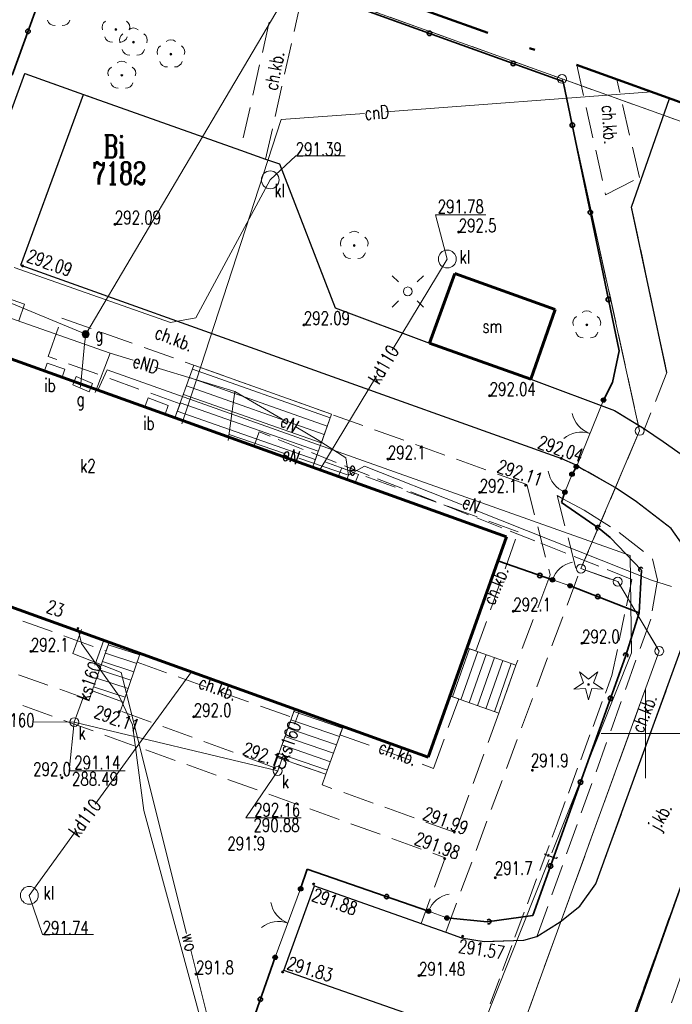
# Model space of a CAD drawing. Extents: x 6587436 to 6587586, y 5577660 to 5577870.
# Tile 6 of 8: x 6587515 to 6587552, y 5577785 to 5577840. Entities that reach past the tile are written whole.
import ezdxf
from ezdxf.enums import TextEntityAlignment as Align

# ---------------------------------------------------------------- set-up
doc = ezdxf.new("R2010")
doc.units = 0
doc.header["$MEASUREMENT"] = 0
for name, pattern in [('1.5_0.5', [2, 1.5, -0.5]), ('SKARP1000', [2.45, 1.75, -0.7]), ('ZAKRES500', [12.8, 7.5, -2.5, 0.3, -2.5])]:
    doc.linetypes.add(name, pattern=pattern)
for name, color, linetype, lineweight in [('60', 7, 'Continuous', 0), ('61', 7, 'Continuous', 0), ('CO PRZEW.', 7, 'Continuous', 0), ('DROGI', 7, 'Continuous', 0), ('ENN ELEM.', 7, 'Continuous', 0), ('ENN PRZEWÓD', 7, 'Continuous', 0), ('G PRZEW.', 7, 'Continuous', 0), ('GRANICE DZIA£EK', 7, 'Continuous', 0), ('GRANICE PODZIA£U', 7, 'Continuous', 0), ('GRANICE U¯YTKÓW', 7, 'Continuous', 0), ('K ELEM.', 7, 'Continuous', 0), ('K PRZEW.', 7, 'Continuous', 0), ('OGRODZENIA', 7, 'Continuous', 0), ('SZKIC PODST.', 7, 'Continuous', 0), ('T PRZEW.', 7, 'Continuous', 0), ('W PRZEW.', 7, 'Continuous', 0), ('ZIELEÑ', 7, 'Continuous', 0)]:
    doc.layers.add(name, color=color, linetype=linetype, lineweight=lineweight)
doc.styles.add('ROMANC', font='ROMANC')

# ---------------------------------------------------------------- blocks, each defined once
blk = doc.blocks.new('OP0210')
at = {"layer": 'ZIELEÑ', "linetype": 'Continuous', "lineweight": 0}
h = blk.add_hatch(color=94, dxfattribs=at)
edge = h.paths.add_edge_path()
edge.add_arc((0, 0), 0.05, 0, 360)
at = {"layer": 'ZIELEÑ', "color": 94, "linetype": 'Continuous', "lineweight": 0}
for centre, radius, start, end in [((0, 0.4), 0.4, 49.272, 130.728), ((-0.38, 0.124), 0.4, 121.308, 202.548), ((0, 0), 0.05, 0, 359.9994), ((0.38, 0.124), 0.4, 337.452, 58.692), ((-0.235, -0.324), 0.4, 193.221, 274.871), ((0.235, -0.324), 0.4, 265.129, 346.779)]:
    blk.add_arc(centre, radius, start, end, dxfattribs=at)

msp = doc.modelspace()

# ---------------------------------------------------------------- hatches: boundary and pattern name
at = {"layer": 'G PRZEW.', "linetype": 'Continuous', "lineweight": 0}
h = msp.add_hatch(color=54, dxfattribs=at)
edge = h.paths.add_edge_path()
edge.add_arc((6587518.540294, 5577822.429887), 0.2, 0, 360)
at = {"layer": 'OGRODZENIA', "linetype": 'Continuous', "lineweight": 25}
h = msp.add_hatch(color=7, dxfattribs=at)
edge = h.paths.add_edge_path()
edge.add_arc((6587547.64, 5577818.73), 0.125, 0, 360)
h = msp.add_hatch(color=7, dxfattribs=at)
edge = h.paths.add_edge_path()
edge.add_arc((6587546.113, 5577814.988), 0.125, 0, 360)
h = msp.add_hatch(color=7, dxfattribs=at)
edge = h.paths.add_edge_path()
edge.add_arc((6587545.869749, 5577814.570029), 0.125, 0, 360)
h = msp.add_hatch(color=7, dxfattribs=at)
edge = h.paths.add_edge_path()
edge.add_arc((6587545.47, 5577813.56), 0.125, 0, 360)
h = msp.add_hatch(color=7, dxfattribs=at)
edge = h.paths.add_edge_path()
edge.add_arc((6587544.769749, 5577808.630029), 0.125, 0, 360)
h = msp.add_hatch(color=7, dxfattribs=at)
edge = h.paths.add_edge_path()
edge.add_arc((6587545.759749, 5577808.300029), 0.125, 0, 360)
h = msp.add_hatch(color=7, dxfattribs=at)
edge = h.paths.add_edge_path()
edge.add_arc((6587530.619749, 5577791.280029), 0.125, 0, 360)
h = msp.add_hatch(color=7, dxfattribs=at)
edge = h.paths.add_edge_path()
edge.add_arc((6587537.809749, 5577790.020029), 0.125, 0, 360)
h = msp.add_hatch(color=7, dxfattribs=at)
edge = h.paths.add_edge_path()
edge.add_arc((6587538.84, 5577789.64), 0.125, 0, 360)
h = msp.add_hatch(color=7, dxfattribs=at)
edge = h.paths.add_edge_path()
edge.add_arc((6587529.189749, 5577787.430029), 0.125, 0, 360)
at = {"layer": 'W PRZEW.', "linetype": 'Continuous', "lineweight": 0}
h = msp.add_hatch(color=5, dxfattribs=at)
edge = h.paths.add_edge_path()
edge.add_arc((6587518.1, 5577805.91), 0.045, 0, 360)
at = {"layer": 'ZIELEÑ', "linetype": 'Continuous', "lineweight": 0}
h = msp.add_hatch(color=94, dxfattribs=at)
edge = h.paths.add_edge_path()
edge.add_arc((6587520.24, 5577839.55), 0.05, 0, 360)
h = msp.add_hatch(color=94, dxfattribs=at)
edge = h.paths.add_edge_path()
edge.add_arc((6587523.33, 5577838.16), 0.05, 0, 360)
h = msp.add_hatch(color=94, dxfattribs=at)
edge = h.paths.add_edge_path()
edge.add_arc((6587520.57, 5577836.97), 0.05, 0, 360)
h = msp.add_hatch(color=94, dxfattribs=at)
edge = h.paths.add_edge_path()
edge.add_arc((6587533.63, 5577827.41), 0.05, 0, 360)
h = msp.add_hatch(color=94, dxfattribs=at)
edge = h.paths.add_edge_path()
edge.add_arc((6587546.7, 5577822.95), 0.05, 0, 360)
h = msp.add_hatch(color=94, dxfattribs=at)
edge = h.paths.add_edge_path()
edge.add_arc((6587546.8, 5577802.76), 0.05, 0, 360)

# ---------------------------------------------------------------- linework, layer by layer
at = {"layer": '60', "color": 7, "linetype": 'Continuous', "lineweight": 60}
for p, q in [((6587498.199749, 5577826.850029), (6587542.179749, 5577811.040029)), ((6587539.279749, 5577825.840029), (6587537.859749, 5577821.930029)), ((6587544.919749, 5577823.810029), (6587539.279749, 5577825.840029)), ((6587543.549749, 5577819.910029), (6587544.919749, 5577823.810029)), ((6587537.859749, 5577821.930029), (6587543.549749, 5577819.910029)), ((6587537.779749, 5577798.680029), (6587493.809749, 5577814.510029)), ((6587542.179749, 5577811.040029), (6587537.779749, 5577798.680029))]:
    msp.add_line(p, q, dxfattribs=at)
at = {"layer": '60', "color": 7, "linetype": 'Continuous', "lineweight": 0}
for p, q in [((6587516.379749, 5577820.800029), (6587516.219749, 5577820.370029)), ((6587516.219749, 5577820.370029), (6587517.209749, 5577820.010029)), ((6587517.369749, 5577820.460029), (6587516.379749, 5577820.800029)), ((6587517.209749, 5577820.010029), (6587517.369749, 5577820.460029)), ((6587523.549749, 5577817.730029), (6587524.619749, 5577820.690029)), ((6587524.536749, 5577820.461029), (6587532.280749, 5577817.737029)), ((6587524.619749, 5577820.690029), (6587532.349749, 5577817.930029)), ((6587524.366749, 5577819.991029), (6587532.113749, 5577817.266029)), ((6587524.196749, 5577819.520029), (6587531.945749, 5577816.795029)), ((6587522.049749, 5577818.850029), (6587521.869749, 5577818.340029)), ((6587523.179749, 5577818.430029), (6587522.049749, 5577818.850029)), ((6587524.026749, 5577819.050029), (6587531.778749, 5577816.324029)), ((6587521.869749, 5577818.340029), (6587522.999749, 5577817.930029)), ((6587522.999749, 5577817.930029), (6587523.179749, 5577818.430029)), ((6587523.686749, 5577818.110029), (6587531.443749, 5577815.382029)), ((6587523.856749, 5577818.580029), (6587531.610749, 5577815.853029)), ((6587531.289749, 5577814.950029), (6587523.549749, 5577817.730029)), ((6587532.349749, 5577817.930029), (6587531.289749, 5577814.950029)), ((6587518.899749, 5577802.400029), (6587519.859749, 5577805.130029)), ((6587521.567749, 5577804.414029), (6587519.809749, 5577804.989029)), ((6587519.859749, 5577805.130029), (6587521.599749, 5577804.510029)), ((6587538.999749, 5577802.120029), (6587539.959749, 5577804.820029)), ((6587539.959749, 5577804.820029), (6587542.719749, 5577803.840029)), ((6587521.406749, 5577803.941029), (6587519.644749, 5577804.517029)), ((6587521.599749, 5577804.510029), (6587520.669749, 5577801.770029)), ((6587540.100749, 5577804.770029), (6587539.149749, 5577802.067029)), ((6587540.571749, 5577804.603029), (6587539.620749, 5577801.899029)), ((6587541.042749, 5577804.435029), (6587540.091749, 5577801.731029)), ((6587541.513749, 5577804.268029), (6587540.562749, 5577801.563029)), ((6587521.245749, 5577803.467029), (6587519.478749, 5577804.046029)), ((6587541.985749, 5577804.101029), (6587541.033749, 5577801.395029)), ((6587542.456749, 5577803.933029), (6587541.504749, 5577801.227029)), ((6587542.719749, 5577803.840029), (6587541.749749, 5577801.140029)), ((6587521.084749, 5577802.994029), (6587519.312749, 5577803.574029)), ((6587520.763749, 5577802.047029), (6587518.980749, 5577802.630029)), ((6587520.924749, 5577802.520029), (6587519.146749, 5577803.102029)), ((6587520.669749, 5577801.770029), (6587518.899749, 5577802.400029)), ((6587541.749749, 5577801.140029), (6587538.999749, 5577802.120029)), ((6587529.309749, 5577798.650029), (6587530.289749, 5577801.380029)), ((6587532.964749, 5577800.302029), (6587530.239749, 5577801.240029)), ((6587530.289749, 5577801.380029), (6587532.999749, 5577800.400029)), ((6587532.795749, 5577799.831029), (6587530.070749, 5577800.769029)), ((6587532.999749, 5577800.400029), (6587532.039749, 5577797.720029)), ((6587532.458749, 5577798.890029), (6587529.732749, 5577799.828029)), ((6587532.627749, 5577799.361029), (6587529.901749, 5577800.299029)), ((6587532.289749, 5577798.419029), (6587529.563749, 5577799.357029)), ((6587532.121749, 5577797.948029), (6587529.394749, 5577798.887029)), ((6587532.039749, 5577797.720029), (6587529.309749, 5577798.650029))]:
    msp.add_line(p, q, dxfattribs=at)
at = {"layer": '61', "color": 7, "linetype": 'Continuous', "lineweight": 35}
for centre in [(6587520.179749, 5577828.600029), (6587539.499749, 5577828.160029), (6587514.998749, 5577826.266029), (6587530.799749, 5577822.950029), (6587541.239749, 5577818.970029), (6587535.519749, 5577815.410029), (6587545.270749, 5577815.455029), (6587543.257749, 5577813.947029), (6587540.679749, 5577813.540029), (6587542.569749, 5577806.870029), (6587546.429749, 5577805.070029), (6587546.429749, 5577805.070029), (6587546.429749, 5577805.070029), (6587515.459749, 5577804.610029), (6587520.424749, 5577801.218029), (6587524.609749, 5577800.940029), (6587529.143749, 5577798.070029), (6587543.641749, 5577797.936029), (6587517.199749, 5577797.520029), (6587539.259749, 5577794.468029), (6587528.069749, 5577794.200029), (6587538.713749, 5577792.976029), (6587531.350749, 5577791.539029), (6587541.559749, 5577791.898029), (6587539.722749, 5577788.607029), (6587529.608749, 5577786.612029), (6587524.739749, 5577786.490029), (6587524.739749, 5577786.490029), (6587537.269749, 5577786.400029)]:
    msp.add_circle(centre, 0.04, dxfattribs=at)
at = {"layer": 'CO PRZEW.', "color": 215, "linetype": 'Continuous', "lineweight": 0}
for p, q in [((6587535.402689, 5577834.919734), (6587550.342879, 5577836.036397)), ((6587529.519749, 5577834.480029), (6587534.211712, 5577834.830717)), ((6587524.759749, 5577819.870029), (6587529.519749, 5577834.480029)), ((6587523.949749, 5577817.400029), (6587524.759749, 5577819.870029))]:
    msp.add_line(p, q, dxfattribs=at)
at = {"layer": 'DROGI', "color": 7, "linetype": 'SKARP1000', "lineweight": 0}
for p, q in [((6587529.389749, 5577842.340029), (6587527.239749, 5577832.770029)), ((6587528.649749, 5577832.260029), (6587530.799749, 5577841.870029)), ((6587515.119749, 5577837.070029), (6587513.559749, 5577832.820029)), ((6587518.409749, 5577835.900029), (6587515.119749, 5577837.070029)), ((6587514.899749, 5577826.310029), (6587518.409749, 5577835.900029)), ((6587527.239749, 5577832.770029), (6587518.409749, 5577835.900029)), ((6587551.348135, 5577835.67478), (6587549.219749, 5577829.560029)), ((6587527.239749, 5577832.770029), (6587528.649749, 5577832.260029)), ((6587529.439749, 5577831.990029), (6587528.649749, 5577832.260029)), ((6587532.559749, 5577823.910029), (6587529.439749, 5577831.990029)), ((6587549.219749, 5577829.560029), (6587551.199749, 5577820.280029)), ((6587509.799749, 5577826.030029), (6587515.099749, 5577824.110029)), ((6587515.099749, 5577824.110029), (6587514.789749, 5577823.180029)), ((6587537.859749, 5577821.930029), (6587532.559749, 5577823.910029)), ((6587508.749749, 5577823.050029), (6587516.219749, 5577820.370029)), ((6587516.429749, 5577821.180029), (6587517.199749, 5577823.330029)), ((6587517.199749, 5577823.330029), (6587524.619749, 5577820.690029)), ((6587543.549749, 5577819.910029), (6587537.859749, 5577821.930029)), ((6587523.839749, 5577818.520029), (6587516.429749, 5577821.180029)), ((6587516.219749, 5577820.370029), (6587516.379749, 5577820.800029)), ((6587516.379749, 5577820.800029), (6587517.369749, 5577820.460029)), ((6587517.369749, 5577820.460029), (6587517.209749, 5577820.010029)), ((6587524.619749, 5577820.690029), (6587532.349749, 5577817.930029)), ((6587551.199749, 5577820.280029), (6587549.939749, 5577817.120029)), ((6587517.209749, 5577820.010029), (6587521.869749, 5577818.340029)), ((6587548.259749, 5577818.150029), (6587543.549749, 5577819.910029)), ((6587521.869749, 5577818.340029), (6587522.049749, 5577818.850029)), ((6587522.049749, 5577818.850029), (6587523.179749, 5577818.430029)), ((6587523.179749, 5577818.430029), (6587522.999749, 5577817.930029)), ((6587523.549749, 5577817.730029), (6587523.839749, 5577818.520029)), ((6587549.939749, 5577817.120029), (6587548.259749, 5577818.150029)), ((6587522.999749, 5577817.930029), (6587523.549749, 5577817.730029)), ((6587532.349749, 5577817.930029), (6587531.469749, 5577815.450029)), ((6587543.33, 5577813.98), (6587532.349749, 5577817.930029)), ((6587549.939749, 5577817.120029), (6587550.999749, 5577816.410029)), ((6587550.999749, 5577816.410029), (6587552.979749, 5577814.990029)), ((6587531.469749, 5577815.450029), (6587531.289749, 5577814.950029)), ((6587542.839749, 5577811.330029), (6587531.469749, 5577815.450029)), ((6587531.289749, 5577814.950029), (6587542.179749, 5577811.040029)), ((6587548.289749, 5577813.820029), (6587546.579749, 5577814.800029)), ((6587545.469749, 5577813.560029), (6587545.869749, 5577814.570029)), ((6587545.869749, 5577814.570029), (6587545.469749, 5577813.560029)), ((6587543.329749, 5577813.980029), (6587544.639749, 5577808.920029)), ((6587549.489749, 5577813.020029), (6587548.289749, 5577813.820029)), ((6587545.039749, 5577813.360029), (6587545.349749, 5577813.190029)), ((6587545.039749, 5577813.360029), (6587546.199749, 5577808.830029)), ((6587545.349749, 5577813.190029), (6587545.469749, 5577813.560029)), ((6587545.469749, 5577813.560029), (6587545.349749, 5577813.190029)), ((6587545.349749, 5577813.190029), (6587546.559749, 5577812.540029)), ((6587546.559749, 5577812.540029), (6587548.509749, 5577811.300029)), ((6587551.439749, 5577811.510029), (6587549.489749, 5577813.020029)), ((6587519.859749, 5577805.130029), (6587501.349749, 5577811.800029)), ((6587552.469749, 5577810.060029), (6587551.439749, 5577811.510029)), ((6587501.169749, 5577811.290029), (6587519.689749, 5577804.630029)), ((6587542.179749, 5577811.040029), (6587539.959749, 5577804.820029)), ((6587540.469749, 5577804.640029), (6587542.839749, 5577811.330029)), ((6587548.509749, 5577811.300029), (6587550.399749, 5577809.820029)), ((6587550.399749, 5577809.820029), (6587550.679749, 5577808.620029)), ((6587544.559749, 5577808.700029), (6587542.719749, 5577803.840029)), ((6587544.639749, 5577808.920029), (6587544.559749, 5577808.700029)), ((6587545.969749, 5577808.220029), (6587544.559749, 5577808.700029)), ((6587545.969749, 5577808.220029), (6587546.199749, 5577808.830029)), ((6587518.729749, 5577801.900029), (6587500.169749, 5577808.460029)), ((6587538.769749, 5577788.840029), (6587545.969749, 5577808.220029)), ((6587550.679749, 5577808.620029), (6587550.289749, 5577806.420029)), ((6587544.799749, 5577771.030029), (6587557.609749, 5577807.380029)), ((6587550.289749, 5577806.420029), (6587543.899749, 5577788.600029)), ((6587547.209749, 5577791.550029), (6587552.419749, 5577805.890029)), ((6587519.689749, 5577804.630029), (6587519.859749, 5577805.130029)), ((6587539.959749, 5577804.820029), (6587540.469749, 5577804.640029)), ((6587521.599749, 5577804.510029), (6587521.429749, 5577804.000029)), ((6587530.289749, 5577801.380029), (6587521.599749, 5577804.510029)), ((6587521.429749, 5577804.000029), (6587530.119749, 5577800.910029)), ((6587542.719749, 5577803.840029), (6587541.749749, 5577801.140029)), ((6587510.389749, 5577803.230029), (6587538.749749, 5577793.020029)), ((6587518.899749, 5577802.400029), (6587518.729749, 5577801.900029)), ((6587520.669749, 5577801.770029), (6587518.899749, 5577802.400029)), ((6587538.999749, 5577802.120029), (6587537.779749, 5577798.680029)), ((6587539.499749, 5577801.940029), (6587538.999749, 5577802.120029)), ((6587520.499749, 5577801.270029), (6587520.669749, 5577801.770029)), ((6587538.079749, 5577798.040029), (6587539.499749, 5577801.940029)), ((6587529.119749, 5577798.100029), (6587520.499749, 5577801.270029)), ((6587530.119749, 5577800.910029), (6587530.289749, 5577801.380029)), ((6587541.749749, 5577801.140029), (6587539.299749, 5577794.440029)), ((6587532.999749, 5577800.400029), (6587532.829749, 5577799.930029)), ((6587537.779749, 5577798.680029), (6587532.999749, 5577800.400029)), ((6587532.829749, 5577799.930029), (6587538.079749, 5577798.040029)), ((6587546.539749, 5577771.010029), (6587556.369749, 5577798.730029)), ((6587529.309749, 5577798.650029), (6587529.119749, 5577798.100029)), ((6587532.039749, 5577797.720029), (6587529.309749, 5577798.650029)), ((6587531.819749, 5577797.120029), (6587532.039749, 5577797.720029)), ((6587539.299749, 5577794.440029), (6587531.819749, 5577797.120029)), ((6587538.749749, 5577793.020029), (6587537.389749, 5577789.330029)), ((6587547.209749, 5577791.550029), (6587546.299749, 5577790.310029)), ((6587546.299749, 5577790.310029), (6587547.209749, 5577791.550029)), ((6587531.389749, 5577791.440029), (6587529.679749, 5577786.690029)), ((6587537.389749, 5577789.330029), (6587531.389749, 5577791.440029)), ((6587546.299749, 5577790.310029), (6587545.209749, 5577789.420029)), ((6587545.209749, 5577789.420029), (6587546.299749, 5577790.310029)), ((6587537.389749, 5577789.330029), (6587538.769749, 5577788.840029)), ((6587545.209749, 5577789.420029), (6587543.899749, 5577788.600029)), ((6587543.899749, 5577788.600029), (6587545.209749, 5577789.420029)), ((6587539.649749, 5577788.530029), (6587538.769749, 5577788.840029)), ((6587540.939749, 5577788.320029), (6587539.649749, 5577788.530029)), ((6587543.159749, 5577788.390029), (6587540.939749, 5577788.320029)), ((6587543.899749, 5577788.600029), (6587543.159749, 5577788.390029)), ((6587529.679749, 5577786.690029), (6587537.589749, 5577783.920029))]:
    msp.add_line(p, q, dxfattribs=at)
at = {"layer": 'DROGI', "color": 7, "linetype": 'Continuous', "lineweight": 25}
for p, q in [((6587513.559749, 5577832.820029), (6587515.119749, 5577837.070029)), ((6587515.119749, 5577837.070029), (6587518.409749, 5577835.900029)), ((6587514.899749, 5577826.310029), (6587518.409749, 5577835.900029)), ((6587518.409749, 5577835.900029), (6587527.239749, 5577832.770029)), ((6587549.219749, 5577829.560029), (6587551.348135, 5577835.67478)), ((6587527.239749, 5577832.770029), (6587528.649749, 5577832.260029)), ((6587528.649749, 5577832.260029), (6587529.439749, 5577831.990029)), ((6587529.439749, 5577831.990029), (6587532.559749, 5577823.910029)), ((6587551.199749, 5577820.280029), (6587549.219749, 5577829.560029)), ((6587514.899749, 5577826.310029), (6587545.271, 5577815.455)), ((6587532.559749, 5577823.910029), (6587537.859749, 5577821.930029)), ((6587537.859749, 5577821.930029), (6587543.549749, 5577819.910029)), ((6587543.549749, 5577819.910029), (6587548.259749, 5577818.150029)), ((6587548.259749, 5577818.150029), (6587549.939749, 5577817.120029)), ((6587549.939749, 5577817.120029), (6587550.999749, 5577816.410029)), ((6587550.999749, 5577816.410029), (6587552.979749, 5577814.990029)), ((6587545.271, 5577815.455), (6587546.051, 5577815.111)), ((6587546.051, 5577815.111), (6587546.58, 5577814.8)), ((6587548.289749, 5577813.820029), (6587546.579749, 5577814.800029)), ((6587549.489749, 5577813.020029), (6587548.289749, 5577813.820029)), ((6587551.439749, 5577811.510029), (6587549.489749, 5577813.020029)), ((6587552.469749, 5577810.060029), (6587551.439749, 5577811.510029)), ((6587547.209749, 5577791.550029), (6587552.419749, 5577805.890029)), ((6587544.799749, 5577771.030029), (6587553.319749, 5577795.210029)), ((6587546.299749, 5577790.310029), (6587547.209749, 5577791.550029)), ((6587529.679749, 5577786.690029), (6587531.389749, 5577791.440029)), ((6587531.389749, 5577791.440029), (6587537.389749, 5577789.330029)), ((6587545.209749, 5577789.420029), (6587546.299749, 5577790.310029)), ((6587537.389749, 5577789.330029), (6587538.769749, 5577788.840029)), ((6587543.899749, 5577788.600029), (6587545.209749, 5577789.420029)), ((6587538.769749, 5577788.840029), (6587539.649749, 5577788.530029)), ((6587539.649749, 5577788.530029), (6587540.939749, 5577788.320029)), ((6587540.939749, 5577788.320029), (6587543.159749, 5577788.390029)), ((6587543.159749, 5577788.390029), (6587543.899749, 5577788.600029)), ((6587537.589749, 5577783.920029), (6587529.679749, 5577786.690029))]:
    msp.add_line(p, q, dxfattribs=at)
at = {"layer": 'DROGI', "color": 7, "linetype": 'Continuous', "lineweight": 0}
for p, q in [((6587523.549749, 5577817.730029), (6587524.619749, 5577820.690029)), ((6587524.619749, 5577820.690029), (6587532.349749, 5577817.930029)), ((6587531.289749, 5577814.950029), (6587523.549749, 5577817.730029)), ((6587532.349749, 5577817.930029), (6587531.289749, 5577814.950029)), ((6587518.899749, 5577802.400029), (6587519.859749, 5577805.130029)), ((6587519.859749, 5577805.130029), (6587521.599749, 5577804.510029)), ((6587538.999749, 5577802.120029), (6587539.959749, 5577804.820029)), ((6587539.959749, 5577804.820029), (6587542.719749, 5577803.840029)), ((6587521.599749, 5577804.510029), (6587520.669749, 5577801.770029)), ((6587542.719749, 5577803.840029), (6587541.749749, 5577801.140029)), ((6587520.669749, 5577801.770029), (6587518.899749, 5577802.400029)), ((6587541.749749, 5577801.140029), (6587538.999749, 5577802.120029)), ((6587529.309749, 5577798.650029), (6587530.289749, 5577801.380029)), ((6587530.289749, 5577801.380029), (6587532.999749, 5577800.400029)), ((6587532.999749, 5577800.400029), (6587532.039749, 5577797.720029)), ((6587532.039749, 5577797.720029), (6587529.309749, 5577798.650029))]:
    msp.add_line(p, q, dxfattribs=at)
at = {"layer": 'DROGI', "color": 7, "linetype": 'SKARP1000', "lineweight": 0}
msp.add_lwpolyline([(6587546.132356, 5577837.551033), (6587547.759749, 5577830.260029), (6587549.659749, 5577831.230029), (6587548.387061, 5577836.739956)], dxfattribs=at)
at = {"layer": 'ENN ELEM.', "color": 7, "linetype": 'Continuous', "lineweight": 0}
for p, q in [((6587536.11, 5577825.361), (6587535.757, 5577825.714)), ((6587537.171, 5577825.361), (6587537.524, 5577825.714)), ((6587536.11, 5577824.3), (6587535.757, 5577823.947)), ((6587537.171, 5577824.3), (6587537.524, 5577823.947))]:
    msp.add_line(p, q, dxfattribs=at)
at = {"layer": 'ENN ELEM.', "color": 1, "linetype": 'Continuous', "lineweight": 0}
for p, q in [((6587532.752756, 5577814.465517), (6587532.940067, 5577814.929106)), ((6587532.940067, 5577814.929106), (6587533.867244, 5577814.554483)), ((6587532.752756, 5577814.465517), (6587533.679933, 5577814.090894)), ((6587533.679933, 5577814.090894), (6587533.867244, 5577814.554483))]:
    msp.add_line(p, q, dxfattribs=at)
at = {"layer": 'ENN ELEM.', "color": 7, "linetype": 'Continuous', "lineweight": 0}
msp.add_circle((6587536.64, 5577824.83), 0.25, dxfattribs=at)
at = {"layer": 'ENN PRZEWÓD', "color": 1, "linetype": 'Continuous', "lineweight": 0}
for p, q in [((6587496.867386, 5577829.443659), (6587518.479749, 5577821.860029)), ((6587518.479749, 5577821.860029), (6587519.909749, 5577821.360029)), ((6587519.909749, 5577821.360029), (6587519.069749, 5577819.150029)), ((6587519.909749, 5577821.360029), (6587521.207413, 5577820.961365)), ((6587522.428651, 5577820.586181), (6587524.759749, 5577819.870029)), ((6587524.759749, 5577819.870029), (6587526.929749, 5577819.210029)), ((6587526.929749, 5577819.210029), (6587526.549749, 5577816.460029)), ((6587526.929749, 5577819.210029), (6587529.584721, 5577817.660816)), ((6587530.339764, 5577817.220237), (6587531.539749, 5577816.520029)), ((6587526.599749, 5577816.800029), (6587529.713789, 5577815.737264)), ((6587531.539749, 5577816.520029), (6587533.149749, 5577815.490029)), ((6587530.51119, 5577815.465126), (6587533.309749, 5577814.510029)), ((6587533.149749, 5577815.490029), (6587533.309749, 5577814.510029)), ((6587533.309749, 5577814.510029), (6587534.199749, 5577815.020029)), ((6587534.199749, 5577815.020029), (6587539.687348, 5577812.842681)), ((6587533.309749, 5577814.510029), (6587533.219749, 5577814.260029)), ((6587540.491589, 5577812.523577), (6587550.329749, 5577808.620029)), ((6587550.329749, 5577808.620029), (6587551.466079, 5577808.253471))]:
    msp.add_line(p, q, dxfattribs=at)
at = {"layer": 'G PRZEW.', "color": 54, "linetype": 'Continuous', "lineweight": 0}
for p, q in [((6587530.762038, 5577843.080143), (6587518.539749, 5577822.430029)), ((6587512.213182, 5577825.042325), (6587518.539749, 5577822.430029)), ((6587518.479749, 5577821.860029), (6587518.539749, 5577822.430029)), ((6587518.249749, 5577819.450029), (6587518.479749, 5577821.860029)), ((6587517.812066, 5577819.58522), (6587518.007416, 5577820.045479)), ((6587518.007416, 5577820.045479), (6587518.927934, 5577819.65478)), ((6587517.812066, 5577819.58522), (6587518.732584, 5577819.194521)), ((6587518.732584, 5577819.194521), (6587518.927934, 5577819.65478))]:
    msp.add_line(p, q, dxfattribs=at)
msp.add_arc((6587518.540294, 5577822.429887), 0.2, 0, 359.999427, dxfattribs=at)
at = {"layer": 'GRANICE DZIA£EK', "color": 7, "linetype": 'Continuous', "lineweight": 0}
for p, q in [((6587498.739749, 5577853.460029), (6587545.309749, 5577836.770029)), ((6587545.309749, 5577836.770029), (6587549.669749, 5577817.000029)), ((6587565.689749, 5577829.470029), (6587545.309749, 5577836.770029)), ((6587544.919749, 5577771.890029), (6587565.689749, 5577829.470029)), ((6587546.369749, 5577809.260029), (6587549.669749, 5577817.000029)), ((6587546.369749, 5577809.260029), (6587548.439749, 5577808.530029)), ((6587548.439749, 5577808.530029), (6587550.769749, 5577804.630029)), ((6587539.569749, 5577773.840029), (6587550.769749, 5577804.630029))]:
    msp.add_line(p, q, dxfattribs=at)
for centre in [(6587545.31, 5577836.77), (6587549.67, 5577817), (6587546.37, 5577809.26), (6587548.44, 5577808.53), (6587550.77, 5577804.63)]:
    msp.add_circle(centre, 0.25, dxfattribs=at)
at = {"layer": 'GRANICE PODZIA£U', "color": 7, "linetype": 'Continuous', "lineweight": 0}
for p, q in [((6587550, 5577797.5), (6587550, 5577802.5)), ((6587547.5, 5577800), (6587552.5, 5577800))]:
    msp.add_line(p, q, dxfattribs=at)
at = {"layer": 'GRANICE U¯YTKÓW', "color": 94, "linetype": 'SKARP1000', "lineweight": 0}
for p, q in [((6587498.739749, 5577853.460029), (6587545.309749, 5577836.770029)), ((6587545.309749, 5577836.770029), (6587549.669749, 5577817.000029)), ((6587545.309749, 5577836.770029), (6587565.689749, 5577829.470029)), ((6587544.919749, 5577771.890029), (6587565.689749, 5577829.470029)), ((6587549.669749, 5577817.000029), (6587546.369749, 5577809.260029)), ((6587546.369749, 5577809.260029), (6587548.439749, 5577808.530029)), ((6587548.439749, 5577808.530029), (6587550.769749, 5577804.630029)), ((6587550.769749, 5577804.630029), (6587539.569749, 5577773.840029))]:
    msp.add_line(p, q, dxfattribs=at)
at = {"layer": 'K ELEM.', "color": 7, "linetype": 'Continuous', "lineweight": 0}
for p, q in [((6587528.909749, 5577831.100029), (6587530.339749, 5577832.440029)), ((6587530.339749, 5577832.440029), (6587533.129749, 5577832.440029)), ((6587538.195692, 5577829.141508), (6587541.017692, 5577829.141508)), ((6587538.195692, 5577829.141508), (6587538.859749, 5577826.650029)), ((6587515.369749, 5577790.910029), (6587516.119749, 5577788.710029)), ((6587516.119749, 5577788.710029), (6587518.973749, 5577788.710029))]:
    msp.add_line(p, q, dxfattribs=at)
at = {"layer": 'K ELEM.', "color": 17, "linetype": 'Continuous', "lineweight": 0}
for centre, radius in [((6587528.91, 5577831.1), 0.5), ((6587538.86, 5577826.65), 0.5), ((6587517.9, 5577800.64), 0.25), ((6587529.33, 5577797.9), 0.25), ((6587515.37, 5577790.91), 0.5)]:
    msp.add_circle(centre, radius, dxfattribs=at)
at = {"layer": 'K PRZEW.', "color": 17, "linetype": 'Continuous', "lineweight": 0}
for p, q in [((6587524.719749, 5577823.340029), (6587528.909749, 5577831.100029)), ((6587535.765745, 5577821.533688), (6587538.859749, 5577826.650029)), ((6587514.519055, 5577826.176751), (6587523.309749, 5577823.080029)), ((6587523.309749, 5577823.080029), (6587524.719749, 5577823.340029)), ((6587531.699749, 5577814.810029), (6587534.881683, 5577820.071776)), ((6587519.549749, 5577805.240029), (6587519.044834, 5577803.832389)), ((6587524.479749, 5577803.470029), (6587519.078446, 5577796.023228)), ((6587518.428124, 5577802.113075), (6587517.899749, 5577800.640029)), ((6587530.549749, 5577801.280029), (6587530.275783, 5577800.521009)), ((6587517.899749, 5577800.640029), (6587515.570304, 5577800.658999)), ((6587529.329749, 5577797.900029), (6587517.899749, 5577800.640029)), ((6587529.64223, 5577798.765757), (6587529.329749, 5577797.900029)), ((6587518.010574, 5577794.550948), (6587515.369749, 5577790.910029))]:
    msp.add_line(p, q, dxfattribs=at)
at = {"layer": 'K PRZEW.', "color": 7, "linetype": 'Continuous', "lineweight": 0}
for p, q in [((6587517.899749, 5577800.640029), (6587517.619749, 5577797.900029)), ((6587517.619749, 5577797.900029), (6587520.765749, 5577797.900029)), ((6587527.544203, 5577795.261969), (6587529.33, 5577797.9)), ((6587527.544203, 5577795.261969), (6587530.653203, 5577795.261969))]:
    msp.add_line(p, q, dxfattribs=at)
at = {"layer": 'OGRODZENIA', "color": 7, "linetype": 'Continuous', "lineweight": 35}
for p, q in [((6587517.83, 5577846.5), (6587514.41, 5577836.97)), ((6587530.8, 5577841.87), (6587545.38, 5577836.62)), ((6587545.38, 5577836.62), (6587548.51, 5577821.49)), ((6587548.14, 5577819.707), (6587548.51, 5577821.49)), ((6587547.64, 5577818.73), (6587548.14, 5577819.707)), ((6587545.87, 5577814.57), (6587546.113, 5577814.988)), ((6587545.47, 5577813.56), (6587545.27, 5577812.97)), ((6587545.27, 5577812.97), (6587547.39, 5577811.52)), ((6587547.39, 5577811.52), (6587548.01, 5577811.01)), ((6587548.01, 5577811.01), (6587549.77, 5577809.18)), ((6587541.7, 5577809.7), (6587544.77, 5577808.63)), ((6587549.77, 5577809.18), (6587549.65, 5577806.78)), ((6587549.65, 5577806.78), (6587545.76, 5577808.3)), ((6587549.65, 5577806.78), (6587548.87, 5577804.33)), ((6587548.87, 5577804.33), (6587543.67, 5577789.78)), ((6587530.98, 5577792.39), (6587530.62, 5577791.28)), ((6587537.81, 5577790.02), (6587530.98, 5577792.39)), ((6587541.11, 5577789.42), (6587538.84, 5577789.64)), ((6587543.67, 5577789.78), (6587541.11, 5577789.42)), ((6587529.19, 5577787.43), (6587526.07, 5577778.61))]:
    msp.add_line(p, q, dxfattribs=at)
at = {"layer": 'OGRODZENIA', "color": 7, "linetype": 'Continuous', "lineweight": 0}
for p, q in [((6587546.113, 5577814.988), (6587547.64, 5577818.73)), ((6587545.469749, 5577813.560029), (6587545.869749, 5577814.570029)), ((6587544.769749, 5577808.630029), (6587545.759749, 5577808.300029)), ((6587529.189749, 5577787.430029), (6587530.619749, 5577791.280029)), ((6587537.809749, 5577790.020029), (6587538.839749, 5577789.640029))]:
    msp.add_line(p, q, dxfattribs=at)
at = {"layer": 'OGRODZENIA', "color": 7, "linetype": 'Continuous', "lineweight": 35}
for centre in [(6587515.296436, 5577839.440828), (6587537.856219, 5577839.329119), (6587542.560533, 5577837.635179), (6587545.886209, 5577834.171867), (6587546.89913, 5577829.275543), (6587547.912051, 5577824.379219), (6587544.060471, 5577808.877237), (6587547.3212, 5577807.689899), (6587548.028395, 5577801.975858), (6587546.345688, 5577797.267514), (6587544.662981, 5577792.559171), (6587535.447901, 5577790.839587), (6587528.356021, 5577785.073146)]:
    msp.add_circle(centre, 0.125, dxfattribs=at)
at = {"layer": 'OGRODZENIA', "color": 7, "linetype": 'Continuous', "lineweight": 25}
for centre in [(6587547.64, 5577818.73), (6587546.113, 5577814.988), (6587545.869749, 5577814.570029), (6587545.47, 5577813.56), (6587544.769749, 5577808.630029), (6587545.759749, 5577808.300029), (6587530.619749, 5577791.280029), (6587537.809749, 5577790.020029), (6587538.84, 5577789.64), (6587529.189749, 5577787.430029)]:
    msp.add_circle(centre, 0.125, dxfattribs=at)
at = {"layer": 'OGRODZENIA', "color": 7, "linetype": 'Continuous', "lineweight": 0}
for centre, start, end in [((6587547.355218, 5577818.280727), 191.408914, 251.408914), ((6587546.398782, 5577815.437273), 71.408914, 131.408914), ((6587546.021403, 5577814.954975), 188.394, 248.394), ((6587546.193341, 5577808.156606), 101.565, 161.565), ((6587539.217624, 5577789.501738), 99.749, 159.749), ((6587530.427269, 5577790.761142), 189.624, 249.624), ((6587529.382731, 5577787.948858), 69.624, 129.624)]:
    msp.add_arc(centre, 1.5, start, end, dxfattribs=at)
at = {"layer": 'OGRODZENIA', "color": 7, "linetype": 'Continuous', "lineweight": 35}
for centre, start, end in [((6587547.333255, 5577811.558669), 22.430054, 268.828636), ((6587549.742717, 5577809.208136), 25.704665, 242.061242), ((6587548.891338, 5577804.397843), 307.635702, 197.044745), ((6587541.194107, 5577789.431892), 235.042455, 140.967002)]:
    msp.add_arc(centre, 0.125, start, end, dxfattribs=at)
at = {"layer": 'SZKIC PODST.', "color": 5, "linetype": 'ZAKRES500', "lineweight": 50}
msp.add_line((6587577.269749, 5577826.350029), (6587470.549749, 5577864.740029), dxfattribs=at)
at = {"layer": 'T PRZEW.', "color": 42, "linetype": 'Continuous', "lineweight": 0}
for p, q in [((6587519.229749, 5577819.290029), (6587519.749749, 5577820.430029)), ((6587519.749749, 5577820.430029), (6587549.139749, 5577810.000029)), ((6587549.139749, 5577810.000029), (6587549.219749, 5577804.540029)), ((6587549.219749, 5577804.540029), (6587544.740124, 5577793.306997)), ((6587544.586729, 5577792.922347), (6587539.329749, 5577779.740029))]:
    msp.add_line(p, q, dxfattribs=at)
at = {"layer": 'T PRZEW.', "color": 42, "linetype": '1.5_0.5', "lineweight": 0}
for p, q in [((6587528.279749, 5577816.940029), (6587527.989749, 5577816.110029)), ((6587543.779749, 5577810.820029), (6587528.279749, 5577816.940029)), ((6587549.239749, 5577808.660029), (6587543.779749, 5577810.820029)), ((6587548.109749, 5577803.260029), (6587549.239749, 5577808.660029)), ((6587544.969749, 5577794.770029), (6587548.109749, 5577803.260029)), ((6587539.179749, 5577779.190029), (6587544.969749, 5577794.770029))]:
    msp.add_line(p, q, dxfattribs=at)
at = {"layer": 'W PRZEW.', "color": 5, "linetype": 'Continuous', "lineweight": 0}
for p, q in [((6587518.309749, 5577805.050029), (6587518.099749, 5577805.910029)), ((6587518.309749, 5577805.840029), (6587517.809749, 5577804.500029)), ((6587520.419749, 5577802.100029), (6587518.309749, 5577805.050029)), ((6587517.809749, 5577804.500029), (6587520.539749, 5577803.420029)), ((6587520.539749, 5577803.420029), (6587524.210708, 5577788.763413)), ((6587521.169749, 5577800.490029), (6587520.419749, 5577802.100029)), ((6587521.809749, 5577795.670029), (6587521.169749, 5577800.490029)), ((6587526.259749, 5577779.370029), (6587521.809749, 5577795.670029)), ((6587524.441946, 5577787.840174), (6587529.979749, 5577765.730029))]:
    msp.add_line(p, q, dxfattribs=at)
msp.add_arc((6587518.1, 5577805.91), 0.045, 0, 359.999427, dxfattribs=at)
at = {"layer": 'ZIELEÑ', "color": 94, "linetype": 'Continuous', "lineweight": 0}
for p, q in [((6587546.517, 5577802.853), (6587546.288, 5577803.466)), ((6587546.288, 5577803.466), (6587546.8, 5577803.059)), ((6587546.8, 5577803.059), (6587547.312, 5577803.466)), ((6587547.312, 5577803.466), (6587547.083, 5577802.853)), ((6587545.972, 5577802.492), (6587546.517, 5577802.853)), ((6587547.083, 5577802.853), (6587547.628, 5577802.492)), ((6587546.625, 5577802.52), (6587545.972, 5577802.492)), ((6587546.8, 5577801.89), (6587546.625, 5577802.52)), ((6587546.975, 5577802.52), (6587546.8, 5577801.89)), ((6587547.628, 5577802.492), (6587546.975, 5577802.52))]:
    msp.add_line(p, q, dxfattribs=at)
for centre, radius, start, end in [((6587516.785, 5577840.166), 0.4, 193.221, 274.871), ((6587517.255, 5577840.166), 0.4, 265.129, 346.779), ((6587519.86, 5577839.674), 0.4, 121.308, 202.548), ((6587520.62, 5577839.674), 0.4, 337.452, 58.692), ((6587520.005, 5577839.226), 0.4, 193.221, 274.871), ((6587520.24, 5577839.55), 0.05, 0, 359.999427), ((6587520.475, 5577839.226), 0.4, 265.129, 346.779), ((6587522.95, 5577838.284), 0.4, 121.308, 202.548), ((6587523.33, 5577838.56), 0.4, 49.272, 130.728), ((6587523.71, 5577838.284), 0.4, 337.452, 58.692), ((6587523.33, 5577838.16), 0.05, 0, 359.999427), ((6587520.19, 5577837.094), 0.4, 121.308, 202.548), ((6587520.57, 5577837.37), 0.4, 49.272, 130.728), ((6587520.95, 5577837.094), 0.4, 337.452, 58.692), ((6587523.095, 5577837.836), 0.4, 193.221, 274.871), ((6587523.565, 5577837.836), 0.4, 265.129, 346.779), ((6587520.57, 5577836.97), 0.05, 0, 359.999427), ((6587520.335, 5577836.646), 0.4, 193.221, 274.871), ((6587520.805, 5577836.646), 0.4, 265.129, 346.779), ((6587533.63, 5577827.81), 0.4, 49.272, 130.728), ((6587533.25, 5577827.534), 0.4, 121.308, 202.548), ((6587534.01, 5577827.534), 0.4, 337.452, 58.692), ((6587533.395, 5577827.086), 0.4, 193.221, 274.871), ((6587533.63, 5577827.41), 0.05, 0, 359.999427), ((6587533.865, 5577827.086), 0.4, 265.129, 346.779), ((6587546.7, 5577823.35), 0.4, 49.272, 130.728), ((6587546.32, 5577823.074), 0.4, 121.308, 202.548), ((6587547.08, 5577823.074), 0.4, 337.452, 58.692), ((6587546.465, 5577822.626), 0.4, 193.221, 274.871), ((6587546.7, 5577822.95), 0.05, 0, 359.999427), ((6587546.935, 5577822.626), 0.4, 265.129, 346.779), ((6587546.8, 5577802.76), 0.05, 0, 359.999427)]:
    msp.add_arc(centre, radius, start, end, dxfattribs=at)

# ---------------------------------------------------------------- block references
msp.add_blockref('OP0210', (6587521.22, 5577838.83), dxfattribs=at)

# ---------------------------------------------------------------- texts
at = {"layer": '60', "color": 7, "linetype": 'Continuous', "lineweight": 0, "style": 'ROMANC', "width": 0.733336}
for s, p in [('sm', (6587541.39, 5577822.88)), ('ib', (6587516.53, 5577819.58)), ('ib', (6587522.09, 5577817.45))]:
    msp.add_text(s, height=0.75, dxfattribs=at).set_placement(p, align=Align.MIDDLE)
msp.add_text('k2', height=0.75, dxfattribs=at).set_placement((6587518.23, 5577814.66))
at = {"layer": '60', "color": 7, "linetype": 'Continuous', "lineweight": 25, "style": 'ROMANC', "width": 0.733336}
msp.add_text('23', height=0.75, rotation=340.452, dxfattribs=at).set_placement((6587516.710057, 5577806.67023), align=Align.CENTER)
at = {"layer": '61', "color": 7, "linetype": 'Continuous', "lineweight": 25, "style": 'ROMANC', "width": 0.733336}
for s, p in [('292.09', (6587520.18, 5577828.6)), ('292.5', (6587539.5, 5577828.16)), ('292.09', (6587530.8, 5577822.95)), ('292.04', (6587541.24, 5577818.97)), ('292.1', (6587535.52, 5577815.41)), ('292.1', (6587540.68, 5577813.54)), ('292.1', (6587542.57, 5577806.87)), ('292.1', (6587515.46, 5577804.61)), ('292.0', (6587546.43, 5577805.07)), ('292.0', (6587524.61, 5577800.94)), ('291.9', (6587543.559, 5577798.117)), ('292.0', (6587515.589, 5577797.619)), ('291.9', (6587526.5, 5577793.447)), ('291.7', (6587541.535, 5577792.068)), ('291.8', (6587524.74, 5577786.49)), ('291.48', (6587537.27, 5577786.4))]:
    msp.add_text(s, height=0.75, dxfattribs=at).set_placement(p)
for s, rotation, p in [('292.09', 340.19835, (6587515.168, 5577826.524)), ('292.04', 341.425361, (6587543.879, 5577816.052)), ('292.11', 341.425361, (6587541.6, 5577814.698)), ('292.11', 340.19835, (6587518.945, 5577800.915)), ('292.13', 340.19835, (6587527.299, 5577798.837)), ('291.99', 339.295342, (6587537.424, 5577795.204)), ('291.98', 340.085392, (6587536.958, 5577793.79)), ('291.88', 340.407253, (6587531.19, 5577790.632)), ('291.57', 350.883489, (6587539.442, 5577787.714)), ('291.83', 343.382581, (6587529.795, 5577786.779))]:
    msp.add_text(s, height=0.75, rotation=rotation, dxfattribs=at).set_placement(p)
at = {"layer": 'CO PRZEW.', "color": 215, "linetype": 'Continuous', "lineweight": 0, "style": 'ROMANC', "width": 0.733336}
msp.add_text('cnD', height=0.75, rotation=4.274, dxfattribs=at).set_placement((6587534.24, 5577834.46))
at = {"layer": 'DROGI', "color": 7, "linetype": 'Continuous', "lineweight": 0, "style": 'ROMANC', "width": 0.733336}
for s, rotation, p in [('ch.kb.', 79.387347, (6587529.137168, 5577837.233318)), ('ch.kb.', 273.816, (6587547.986537, 5577834.193868)), ('ch.kb.', 338.792903, (6587523.507277, 5577822.182785)), ('ch.kb.', 67.517197, (6587541.567136, 5577808.322885)), ('ch.kb.', 340.048719, (6587525.975223, 5577802.552361)), ('ch.kb.', 68.211922, (6587549.907741, 5577801.140612)), ('ch.kb.', 338.950314, (6587536.08917, 5577798.904365)), ('j.kb.', 60.961728, (6587550.903492, 5577795.282606))]:
    msp.add_text(s, height=0.75, rotation=rotation, dxfattribs=at).set_placement(p, align=Align.MIDDLE)
at = {"layer": 'ENN ELEM.', "color": 1, "linetype": 'Continuous', "lineweight": 0, "style": 'ROMANC', "width": 0.733336}
msp.add_text('e', height=0.75, dxfattribs=at).set_placement((6587533.31, 5577814.51))
at = {"layer": 'ENN PRZEWÓD', "color": 1, "linetype": 'Continuous', "lineweight": 0, "style": 'ROMANC', "width": 0.733336}
for s, rotation, p in [('eND', 342.921, (6587521.12, 5577820.6)), ('eN', 329.737, (6587529.4, 5577817.33)), ('eN', 336.796, (6587539.63, 5577812.71))]:
    msp.add_text(s, height=0.75, rotation=rotation, dxfattribs=at).set_placement(p)
msp.add_text('eN', height=0.75, rotation=341.202, dxfattribs=at).set_placement((6587530.079835, 5577815.61016), align=Align.MIDDLE)
at = {"layer": 'G PRZEW.', "color": 54, "linetype": 'Continuous', "lineweight": 0, "style": 'ROMANC', "width": 0.733336}
msp.add_text('g', height=0.75, dxfattribs=at).set_placement((6587519.07, 5577822.04))
msp.add_text('g', height=0.75, dxfattribs=at).set_placement((6587518.03, 5577819.16), align=Align.TOP_LEFT)
at = {"layer": 'GRANICE DZIA£EK', "color": 7, "linetype": 'Continuous', "lineweight": 0, "style": 'ROMANC', "width": 0.704003}
msp.add_text('7182', height=1.249998, dxfattribs=at).set_placement((6587518.919, 5577832.096), align=Align.TOP_LEFT)
at = {"layer": 'GRANICE U¯YTKÓW', "color": 94, "linetype": 'Continuous', "lineweight": 0, "style": 'ROMANC', "width": 0.704003}
msp.add_text('Bi', height=1.249998, dxfattribs=at).set_placement((6587519.537, 5577832.351))
at = {"layer": 'K ELEM.', "color": 17, "linetype": 'Continuous', "lineweight": 0, "style": 'ROMANC', "width": 0.733336}
for s, p in [('291.39', (6587530.34, 5577832.448)), ('291.78', (6587538.319, 5577829.223)), ('291.74', (6587516.12, 5577788.718))]:
    msp.add_text(s, height=0.75, dxfattribs=at).set_placement(p)
for s, p in [('kl', (6587529.14, 5577830.88)), ('kl', (6587539.549, 5577827.157)), ('k', (6587518.13, 5577800.42)), ('k', (6587529.56, 5577797.68)), ('kl', (6587516.176, 5577791.429))]:
    msp.add_text(s, height=0.75, dxfattribs=at).set_placement(p, align=Align.TOP_LEFT)
at = {"layer": 'K PRZEW.', "color": 17, "linetype": 'Continuous', "lineweight": 0, "style": 'ROMANC', "width": 0.733336}
for s, rotation, p in [('kd110', 58.803, (6587535.279204, 5577820.729833)), ('ks160', 70.302, (6587518.729481, 5577802.940132)), ('ks160', 359.502, (6587514.560227, 5577800.74952)), ('ks160', 70.199, (6587529.939162, 5577799.590244)), ('kd110', 54.001, (6587518.491771, 5577795.258681))]:
    msp.add_text(s, height=0.75, rotation=rotation, dxfattribs=at).set_placement(p, align=Align.MIDDLE)
for s, p in [('291.14', (6587517.898, 5577797.989)), ('288.49', (6587517.768, 5577797.074)), ('292.16', (6587528.003, 5577795.334)), ('290.88', (6587527.971, 5577794.484))]:
    msp.add_text(s, height=0.75, dxfattribs=at).set_placement(p)
at = {"layer": 'T PRZEW.', "color": 42, "linetype": 'Continuous', "lineweight": 0, "style": 'ROMANC', "width": 0.733336}
msp.add_text('t', height=0.75, rotation=68.302, dxfattribs=at).set_placement((6587544.670112, 5577793.130148), align=Align.MIDDLE)
at = {"layer": 'W PRZEW.', "color": 5, "linetype": 'Continuous', "lineweight": 0, "style": 'ROMANC', "width": 0.733336}
msp.add_text('wo', height=0.75, rotation=284.06, dxfattribs=at).set_placement((6587523.927, 5577788.657))

doc.saveas('drawing.dxf')
